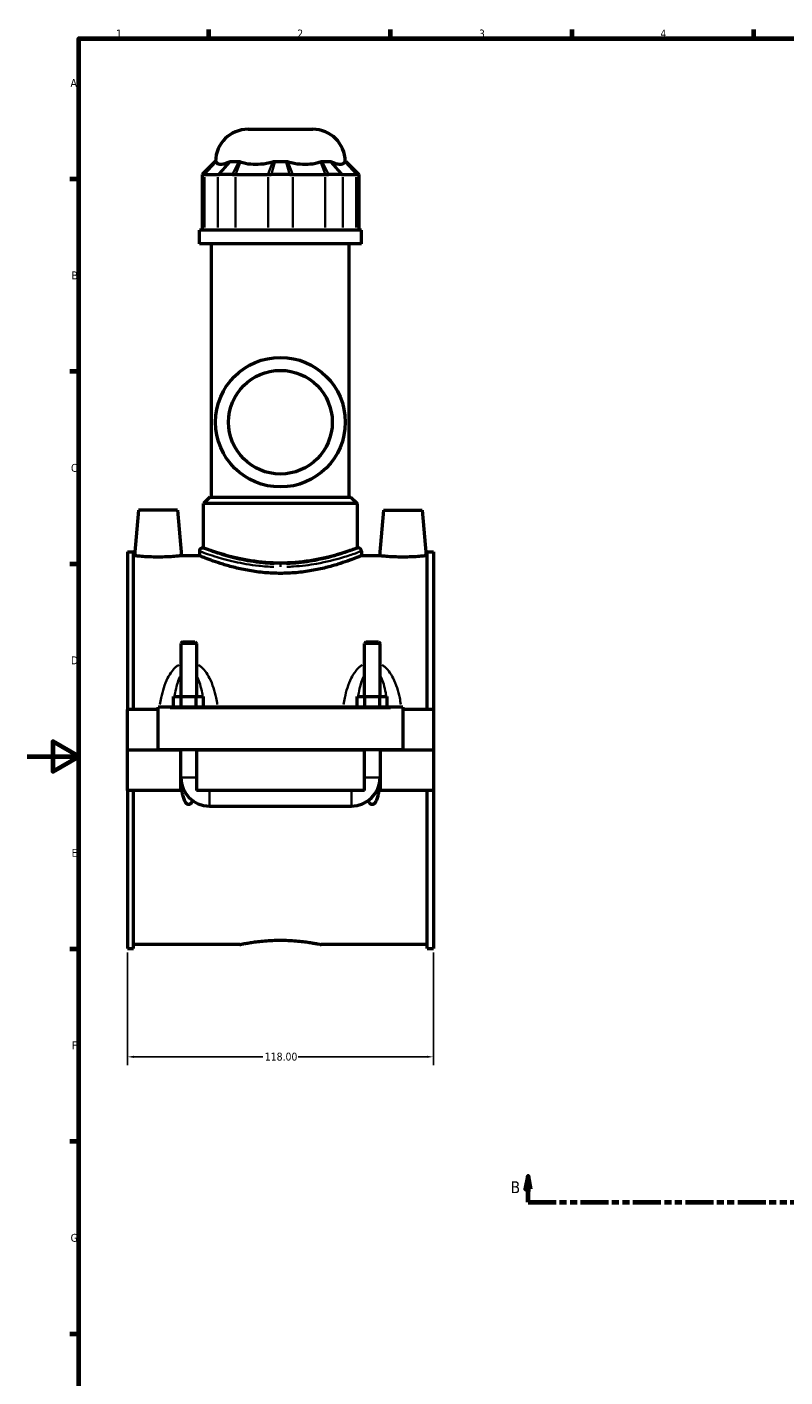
# Model space of a CAD drawing. Header units: millimetres. Extents: x 0 to 898, y -421 to 991.
# Tile 3 of 6: x 0 to 292, y 58 to 578. Entities that reach past the tile are written whole.
import ezdxf

# ---------------------------------------------------------------- set-up
doc = ezdxf.new("R2010")
doc.units = ezdxf.units.MM
doc.linetypes.add('DOUBLE_DASH_CHAIN', pattern=[1.2403, 0.6614, -0.0827, 0.1654, -0.0827, 0.1654, -0.0827])
for name, color, linetype, lineweight in [('Border (ANSI)', 7, 'Continuous', 70), ('Dimension (ANSI)', 7, 'Continuous', 25), ('Section Line (ANSI)', 7, 'DOUBLE_DASH_CHAIN', 70), ('Visible (ANSI)', 7, 'Continuous', 50), ('Visible Narrow (ANSI)', 7, 'Continuous', 35)]:
    doc.layers.add(name, color=color, linetype=linetype, lineweight=lineweight)
doc.styles.add('Label Text (ANSI)', font='tahoma.ttf')
doc.styles.add('Note Text (ANSI)', font='tahoma.ttf')
doc.dimstyles.new('Default - mm (ANSI)', dxfattribs={"dimtxt": 3.048, "dimasz": 2.5, "dimexe": 3.175, "dimexo": 1.6002, "dimgap": 0.8, "dimtad": 0, "dimtoh": 1, "dimrnd": 1e-08, "dimzin": 4, "dimdsep": 46, "dimtxsty": 'Note Text (ANSI)', "dimcen": 0.09, "dimdle": 10, "dimclrd": 256, "dimclre": 256, "dimclrt": 230, "dimadec": 1, "dimazin": 1, "dimtfac": 1, "dimtofl": 0, "dimtmove": 0, "dimatfit": 3, "dimfxl": 1, "dimtolj": 1, "dimtzin": 4, "dimlwd": -1, "dimlwe": -1, "dimarcsym": 0})

# ---------------------------------------------------------------- blocks, each defined once
blk = doc.blocks.new('Borders Default Border')
at = {"layer": 'Border (ANSI)'}
for p, q in [((70.08, 574), (70.08, 577.45)), ((140.17, 574), (140.17, 577.45)), ((210.25, 574), (210.25, 577.45)), ((280.33, 574), (280.33, 577.45)), ((20, 519.75), (16.55, 519.75)), ((20, 445.5), (16.55, 445.5)), ((20, 371.25), (16.55, 371.25)), ((20, 222.75), (16.55, 222.75)), ((20, 148.5), (16.55, 148.5)), ((20, 74.25), (16.55, 74.25))]:
    blk.add_line(p, q, dxfattribs=at)
at = {"layer": 'Border (ANSI)', "flags": 128}
for points in [[(20, 20), (20, 574), (821, 574), (821, 20), (20, 20)], [(0, 297), (20, 297), (10, 302.77), (10, 291.23), (20, 297)]]:
    blk.add_lwpolyline(points, dxfattribs=at)
at = {"layer": 'Border (ANSI)', "color": 230, "true_color": 0xff0080, "char_height": 3.05, "attachment_point": 7, "style": 'Note Text (ANSI)'}
for s, insert in [('1', (34.35, 574.4)), ('2', (104.2, 574.4)), ('3', (174.26, 574.34)), ('4', (244.23, 574.4)), ('A', (16.78, 555.35)), ('B', (17.15, 481.1)), ('C', (16.95, 406.8)), ('D', (16.96, 332.6)), ('E', (17.21, 258.35)), ('F', (17.29, 184.1)), ('G', (16.81, 109.79))]:
    blk.add_mtext(s, dxfattribs=dict(at, insert=insert))
blk = doc.blocks.new('2dTransSection0')
at = {"layer": 'Section Line (ANSI)', "linetype": 'Continuous'}
for p, q in [((193.21, 135.1), (192.21, 130.1)), ((193.21, 130.1), (193.21, 135.1)), ((194.21, 130.1), (193.21, 135.1)), ((567.8, 135.1), (566.8, 130.1)), ((567.8, 130.1), (567.8, 135.1)), ((568.8, 130.1), (567.8, 135.1)), ((192.21, 130.1), (194.21, 130.1)), ((193.21, 125.1), (193.21, 130.1)), ((193.21, 125.1), (203.83, 125.1)), ((557.19, 125.1), (567.8, 125.1)), ((566.8, 130.1), (568.8, 130.1)), ((567.8, 125.1), (567.8, 130.1))]:
    blk.add_line(p, q, dxfattribs=at)
at = {"layer": 'Section Line (ANSI)', "linetype": 'DOUBLE_DASH_CHAIN', "ltscale": 16.303146}
blk.add_line((193.21, 125.1), (567.8, 125.1), dxfattribs=at)
at = {"layer": 'Section Line (ANSI)', "linetype": 'Continuous', "flags": 128}
for points in [[(194.21, 130.1), (193.21, 135.1), (192.21, 130.1), (194.21, 130.1)], [(568.8, 130.1), (567.8, 135.1), (566.8, 130.1), (568.8, 130.1)]]:
    blk.add_lwpolyline(points, dxfattribs=at)
at = {"layer": 'Section Line (ANSI)'}
for points in [[(194.21, 130.1), (193.21, 135.1), (192.21, 130.1), (194.21, 130.1)], [(568.8, 130.1), (567.8, 135.1), (566.8, 130.1), (568.8, 130.1)]]:
    blk.add_solid(points, dxfattribs=at)
at = {"layer": 'Section Line (ANSI)', "char_height": 4.57, "attachment_point": 7, "style": 'Label Text (ANSI)'}
for insert in [(186.46, 128.6), (571.76, 128.6)]:
    blk.add_mtext('B', dxfattribs=dict(at, insert=insert))
blk = doc.blocks.new('*D8')
at = {"layer": 'Defpoints', "color": 0, "transparency": 16777216}
for p in [(38.72, 223.01), (156.72, 223.01), (156.72, 181.19)]:
    blk.add_point(p, dxfattribs=at)
at = {"layer": 'Dimension (ANSI)', "transparency": 16777216}
for p, q in [((38.72, 221.41), (38.72, 178.02)), ((156.72, 221.41), (156.72, 178.02)), ((41.22, 181.19), (90.88, 181.19)), ((154.22, 181.19), (104.56, 181.19))]:
    blk.add_line(p, q, dxfattribs=at)
for points in [[(41.22, 181.61), (41.22, 180.77), (38.72, 181.19)], [(154.22, 181.61), (154.22, 180.77), (156.72, 181.19)]]:
    blk.add_solid(points, dxfattribs=at)
at = {"layer": 'Dimension (ANSI)', "color": 230, "true_color": 0xff0080, "transparency": 16777216, "insert": (91.68, 182.79), "char_height": 3.048, "attachment_point": 1, "style": 'Note Text (ANSI)'}
blk.add_mtext('\\A1;118.00', dxfattribs=at)

msp = doc.modelspace()

# ---------------------------------------------------------------- linework, layer by layer
at = {"layer": 'Visible (ANSI)'}
for p, q in [((85.215, 539.007), (110.216, 539.007)), ((72.495, 526.617), (67.495, 521.617)), ((72.495, 526.617), (72.807, 526.617)), ((78.589, 526.617), (81.616, 526.617)), ((95.575, 526.617), (99.856, 526.617)), ((113.815, 526.617), (116.842, 526.617)), ((122.624, 526.617), (122.935, 526.617)), ((122.935, 526.617), (127.935, 521.617)), ((68.015, 521.617), (67.495, 521.617)), ((67.495, 521.617), (67.495, 500.067)), ((68.447, 521.617), (73.637, 521.617)), ((79.236, 521.617), (74.192, 521.617)), ((80.402, 521.617), (92.932, 521.617)), ((101.283, 521.617), (94.148, 521.617)), ((102.499, 521.617), (115.029, 521.617)), ((121.239, 521.617), (116.194, 521.617)), ((121.794, 521.617), (126.984, 521.617)), ((127.935, 521.617), (127.416, 521.617)), ((127.935, 521.617), (127.935, 500.067)), ((128.965, 500.067), (66.465, 500.067)), ((66.465, 494.757), (66.465, 500.067)), ((128.965, 494.757), (128.965, 500.067)), ((128.965, 494.757), (66.465, 494.757)), ((71.153, 397.107), (71.153, 494.757)), ((124.278, 397.107), (124.278, 494.757)), ((70.528, 397.107), (68.028, 394.607)), ((70.528, 397.107), (124.903, 397.107)), ((124.903, 397.107), (127.403, 394.607)), ((43.015, 392.007), (41.484, 374.507)), ((58.015, 392.007), (43.015, 392.007)), ((58.015, 392.007), (59.546, 374.507)), ((127.403, 394.607), (68.028, 394.607)), ((68.028, 377.507), (68.028, 394.607)), ((127.403, 377.507), (127.403, 394.607)), ((137.415, 392.007), (135.884, 374.507)), ((137.415, 392.007), (152.415, 392.007)), ((152.415, 392.007), (153.946, 374.507)), ((38.715, 376.007), (38.715, 315.132)), ((38.715, 376.007), (41.075, 376.007)), ((41.075, 315.132), (41.075, 376.007)), ((66.465, 376.257), (66.465, 374.507)), ((67.715, 377.507), (68.028, 377.507)), ((127.403, 377.507), (127.715, 377.507)), ((128.965, 376.257), (128.965, 374.507)), ((154.355, 315.132), (154.355, 376.007)), ((154.355, 376.007), (156.715, 376.007)), ((156.715, 376.007), (156.715, 315.132)), ((41.484, 374.507), (41.075, 374.507)), ((66.465, 374.507), (59.546, 374.507)), ((135.884, 374.507), (128.965, 374.507)), ((154.355, 374.507), (153.946, 374.507)), ((59.915, 341.224), (59.315, 340.624)), ((65.315, 340.624), (59.315, 340.624)), ((59.315, 340.624), (59.315, 320.132)), ((59.915, 341.224), (64.715, 341.224)), ((64.715, 341.224), (65.315, 340.624)), ((65.315, 340.624), (65.315, 320.132)), ((130.715, 341.224), (130.115, 340.624)), ((136.115, 340.624), (130.115, 340.624)), ((130.115, 320.132), (130.115, 340.624)), ((130.715, 341.224), (135.515, 341.224)), ((135.515, 341.224), (136.115, 340.624)), ((136.115, 320.132), (136.115, 340.624)), ((56.542, 316.132), (56.542, 320.132)), ((56.542, 320.132), (59.429, 320.132)), ((59.429, 316.132), (59.429, 320.132)), ((59.429, 320.132), (65.202, 320.132)), ((65.202, 316.132), (65.202, 320.132)), ((65.202, 320.132), (68.089, 320.132)), ((68.089, 316.132), (68.089, 320.132)), ((127.342, 320.132), (130.229, 320.132)), ((127.342, 316.132), (127.342, 320.132)), ((130.229, 316.132), (130.229, 320.132)), ((130.229, 320.132), (136.002, 320.132)), ((136.002, 316.132), (136.002, 320.132)), ((136.002, 320.132), (138.889, 320.132)), ((138.889, 316.132), (138.889, 320.132)), ((50.515, 315.132), (38.715, 315.132)), ((38.715, 299.557), (38.715, 315.132)), ((50.515, 315.632), (50.515, 316.132)), ((144.915, 316.132), (50.515, 316.132)), ((50.515, 299.557), (50.515, 315.632)), ((144.915, 316.132), (144.915, 315.632)), ((144.915, 315.632), (144.915, 299.557)), ((156.715, 315.132), (144.915, 315.132)), ((156.715, 315.132), (156.715, 299.557)), ((38.715, 299.557), (50.515, 299.557)), ((38.715, 283.882), (38.715, 299.457)), ((59.315, 299.457), (38.715, 299.457)), ((144.915, 299.557), (50.515, 299.557)), ((59.315, 299.557), (59.315, 299.457)), ((59.315, 283.882), (59.315, 299.457)), ((65.315, 299.557), (65.315, 299.457)), ((65.315, 299.457), (65.315, 283.882)), ((130.115, 299.457), (65.315, 299.457)), ((130.115, 299.457), (130.115, 299.557)), ((130.115, 283.882), (130.115, 299.457)), ((136.115, 299.457), (136.115, 299.557)), ((136.115, 299.457), (136.115, 283.882)), ((156.715, 299.457), (136.115, 299.457)), ((144.915, 299.557), (156.715, 299.557)), ((156.715, 299.457), (156.715, 283.882)), ((59.315, 283.882), (38.715, 283.882)), ((38.715, 283.882), (38.715, 223.007)), ((41.075, 223.007), (41.075, 283.882)), ((59.791, 283.882), (59.315, 283.882)), ((59.807, 283.882), (59.791, 283.882)), ((60.517, 283.882), (59.807, 283.882)), ((130.115, 283.882), (65.315, 283.882)), ((135.624, 283.882), (134.913, 283.882)), ((135.639, 283.882), (135.624, 283.882)), ((136.115, 283.882), (135.639, 283.882)), ((156.715, 283.882), (136.115, 283.882)), ((154.355, 223.007), (154.355, 283.882)), ((156.715, 283.882), (156.715, 223.007)), ((70.315, 277.882), (125.115, 277.882)), ((82.035, 224.507), (41.075, 224.507)), ((154.355, 224.507), (113.395, 224.507)), ((38.715, 223.007), (41.075, 223.007)), ((154.355, 223.007), (156.715, 223.007))]:
    msp.add_line(p, q, dxfattribs=at)
for radius in [25, 20]:
    msp.add_circle((97.715, 426.007), radius, dxfattribs=at)
for centre, radius, start, end in [((85.215, 526.507), 12.5, 90, 179.49579), ((110.216, 526.507), 12.5, 0.50421, 90), ((67.715, 376.257), 1.25, 90, 180), ((127.715, 376.257), 1.25, 0, 90), ((70.315, 288.882), 11, 180, 270), ((125.115, 288.882), 11, 270, 0)]:
    msp.add_arc(centre, radius, start, end, dxfattribs=at)
for points in [[(72.807, 526.617), (72.83, 526.562), (72.857, 526.498), (72.889, 526.426)], [(78.079, 526.426), (78.245, 526.498), (78.416, 526.563), (78.589, 526.617)], [(81.616, 526.617), (81.823, 526.562), (82.032, 526.498), (82.242, 526.426)], [(94.772, 526.426), (95.039, 526.498), (95.307, 526.563), (95.575, 526.617)], [(99.856, 526.617), (100.126, 526.562), (100.394, 526.498), (100.659, 526.426)], [(113.189, 526.426), (113.401, 526.498), (113.609, 526.563), (113.815, 526.617)], [(116.842, 526.617), (117.016, 526.562), (117.187, 526.498), (117.352, 526.426)], [(122.542, 526.426), (122.574, 526.498), (122.601, 526.563), (122.624, 526.617)]]:
    msp.add_open_spline(points, degree=3, dxfattribs=at)
for points, knots in [([(72.889, 526.426), (72.985, 526.213), (73.125, 526.032), (73.642, 525.642), (74.118, 525.527), (74.653, 525.527), (75.189, 525.527), (75.878, 525.642), (77.116, 526.032), (77.591, 526.213), (78.079, 526.426)], [-0.6521332, -0.6521332, -0.6521332, -0.6521332, -0.4195611, -0.4195611, 0, 0, 0, 0.4195611, 0.4195611, 0.6521332, 0.6521332, 0.6521332, 0.6521332]), ([(82.242, 526.426), (82.866, 526.213), (83.539, 526.032), (85.508, 525.642), (86.871, 525.527), (88.163, 525.527), (89.455, 525.527), (90.906, 525.642), (93.174, 526.032), (93.985, 526.213), (94.772, 526.426)], [-0.6521332, -0.6521332, -0.6521332, -0.6521332, -0.4195611, -0.4195611, 0, 0, 0, 0.4195611, 0.4195611, 0.6521332, 0.6521332, 0.6521332, 0.6521332]), ([(100.659, 526.426), (101.446, 526.213), (102.257, 526.032), (104.524, 525.642), (105.976, 525.527), (107.268, 525.527), (108.56, 525.527), (109.923, 525.642), (111.892, 526.032), (112.564, 526.213), (113.189, 526.426)], [-0.6521332, -0.6521332, -0.6521332, -0.6521332, -0.4195611, -0.4195611, 0, 0, 0, 0.4195611, 0.4195611, 0.6521332, 0.6521332, 0.6521332, 0.6521332]), ([(117.352, 526.426), (117.84, 526.213), (118.314, 526.032), (119.553, 525.642), (120.242, 525.527), (120.777, 525.527), (121.312, 525.527), (121.789, 525.642), (122.305, 526.032), (122.445, 526.213), (122.542, 526.426)], [-0.6521332, -0.6521332, -0.6521332, -0.6521332, -0.4195611, -0.4195611, 0, 0, 0, 0.4195611, 0.4195611, 0.6521332, 0.6521332, 0.6521332, 0.6521332]), ([(68.015, 521.617), (68.076, 521.617), (68.143, 521.617), (68.287, 521.617), (68.364, 521.617), (68.447, 521.617)], [0.28940049, 0.28940049, 0.28940049, 0.28940049, 0.34104978, 0.34104978, 0.39269908, 0.39269908, 0.39269908, 0.39269908]), ([(73.637, 521.617), (73.719, 521.617), (73.807, 521.617), (73.992, 521.617), (74.089, 521.617), (74.192, 521.617)], [-0.39269908, -0.39269908, -0.39269908, -0.39269908, -0.34104978, -0.34104978, -0.28940049, -0.28940049, -0.28940049, -0.28940049]), ([(79.236, 521.617), (79.426, 521.617), (79.618, 521.617), (80.006, 521.617), (80.203, 521.617), (80.402, 521.617)], [0.28940049, 0.28940049, 0.28940049, 0.28940049, 0.34104978, 0.34104978, 0.39269908, 0.39269908, 0.39269908, 0.39269908]), ([(92.932, 521.617), (93.131, 521.617), (93.332, 521.617), (93.737, 521.617), (93.942, 521.617), (94.148, 521.617)], [-0.39269908, -0.39269908, -0.39269908, -0.39269908, -0.34104978, -0.34104978, -0.28940049, -0.28940049, -0.28940049, -0.28940049]), ([(101.283, 521.617), (101.489, 521.617), (101.693, 521.617), (102.099, 521.617), (102.3, 521.617), (102.499, 521.617)], [0.28940049, 0.28940049, 0.28940049, 0.28940049, 0.34104978, 0.34104978, 0.39269908, 0.39269908, 0.39269908, 0.39269908]), ([(115.029, 521.617), (115.228, 521.617), (115.424, 521.617), (115.813, 521.617), (116.005, 521.617), (116.194, 521.617)], [-0.39269908, -0.39269908, -0.39269908, -0.39269908, -0.34104978, -0.34104978, -0.28940049, -0.28940049, -0.28940049, -0.28940049]), ([(121.239, 521.617), (121.341, 521.617), (121.439, 521.617), (121.624, 521.617), (121.711, 521.617), (121.794, 521.617)], [0.28940049, 0.28940049, 0.28940049, 0.28940049, 0.34104978, 0.34104978, 0.39269908, 0.39269908, 0.39269908, 0.39269908]), ([(126.984, 521.617), (127.066, 521.617), (127.143, 521.617), (127.287, 521.617), (127.354, 521.617), (127.416, 521.617)], [-0.39269908, -0.39269908, -0.39269908, -0.39269908, -0.34104978, -0.34104978, -0.28940049, -0.28940049, -0.28940049, -0.28940049]), ([(97.715, 371.637), (95.83, 371.637), (93.887, 371.713), (90.036, 372.019), (88.127, 372.249), (84.476, 372.82), (82.731, 373.16), (79.509, 373.883), (78.031, 374.264), (75.416, 374.995), (74.187, 375.37), (72.014, 376.072), (71.07, 376.398), (69.549, 376.938), (68.971, 377.153), (68.21, 377.437), (68.028, 377.507), (68.028, 377.507)], [0, 0, 0, 0, 0.5656097, 0.5656097, 1.1312194, 1.1312194, 1.6968291, 1.6968291, 2.2624388, 2.2624388, 2.8275868, 2.8275868, 3.3927349, 3.3927349, 3.9578829, 3.9578829, 4.5230309, 4.5230309, 4.5230309, 4.5230309]), ([(127.403, 377.507), (127.403, 377.507), (127.221, 377.437), (126.46, 377.153), (125.882, 376.938), (124.361, 376.398), (123.417, 376.072), (121.244, 375.37), (120.014, 374.995), (117.4, 374.264), (115.922, 373.883), (112.699, 373.16), (110.954, 372.82), (107.304, 372.249), (105.395, 372.019), (101.543, 371.713), (99.601, 371.637), (97.715, 371.637)], [13.5690928, 13.5690928, 13.5690928, 13.5690928, 14.1342409, 14.1342409, 14.6993889, 14.6993889, 15.2645369, 15.2645369, 15.829685, 15.829685, 16.3952947, 16.3952947, 16.9609044, 16.9609044, 17.5265141, 17.5265141, 18.0921238, 18.0921238, 18.0921238, 18.0921238]), ([(50.515, 373.956), (49.376, 373.956), (48.163, 373.985), (45.935, 374.09), (44.919, 374.164), (43.32, 374.302), (42.628, 374.376), (41.71, 374.479), (41.484, 374.507), (41.484, 374.507)], [2.7316622, 2.7316622, 2.7316622, 2.7316622, 3.0733309, 3.0733309, 3.4149996, 3.4149996, 3.7562465, 3.7562465, 4.0974934, 4.0974934, 4.0974934, 4.0974934]), ([(59.546, 374.507), (59.546, 374.507), (59.321, 374.479), (58.403, 374.376), (57.711, 374.302), (56.111, 374.164), (55.096, 374.09), (52.867, 373.985), (51.654, 373.956), (50.515, 373.956)], [6.8291556, 6.8291556, 6.8291556, 6.8291556, 7.1704024, 7.1704024, 7.5116493, 7.5116493, 7.853318, 7.853318, 8.1949867, 8.1949867, 8.1949867, 8.1949867]), ([(97.715, 367.687), (95.726, 367.687), (93.677, 367.776), (89.619, 368.136), (87.61, 368.406), (83.769, 369.073), (81.934, 369.47), (78.546, 370.311), (76.993, 370.754), (74.245, 371.602), (72.953, 372.037), (70.667, 372.849), (69.673, 373.225), (68.071, 373.849), (67.461, 374.097), (66.658, 374.426), (66.465, 374.507), (66.465, 374.507)], [0, 0, 0, 0, 0.5969255, 0.5969255, 1.1938511, 1.1938511, 1.7907766, 1.7907766, 2.3877021, 2.3877021, 2.9839064, 2.9839064, 3.5801106, 3.5801106, 4.1763148, 4.1763148, 4.772519, 4.772519, 4.772519, 4.772519]), ([(128.965, 374.507), (128.965, 374.507), (128.773, 374.426), (127.97, 374.097), (127.36, 373.849), (125.758, 373.225), (124.764, 372.849), (122.478, 372.037), (121.185, 371.602), (118.438, 370.754), (116.885, 370.311), (113.497, 369.47), (111.662, 369.073), (107.821, 368.406), (105.811, 368.136), (101.754, 367.776), (99.705, 367.687), (97.715, 367.687)], [14.317557, 14.317557, 14.317557, 14.317557, 14.9137612, 14.9137612, 15.5099654, 15.5099654, 16.1061696, 16.1061696, 16.7023738, 16.7023738, 17.2992994, 17.2992994, 17.8962249, 17.8962249, 18.4931504, 18.4931504, 19.090076, 19.090076, 19.090076, 19.090076]), ([(144.915, 373.956), (143.776, 373.956), (142.563, 373.985), (140.335, 374.09), (139.319, 374.164), (137.72, 374.302), (137.028, 374.376), (136.11, 374.479), (135.884, 374.507), (135.884, 374.507)], [0, 0, 0, 0, 0.3416687, 0.3416687, 0.6833374, 0.6833374, 1.0245843, 1.0245843, 1.3658311, 1.3658311, 1.3658311, 1.3658311]), ([(153.946, 374.507), (153.946, 374.507), (153.721, 374.479), (152.803, 374.376), (152.111, 374.302), (150.511, 374.164), (149.496, 374.09), (147.267, 373.985), (146.054, 373.956), (144.915, 373.956)], [4.0974934, 4.0974934, 4.0974934, 4.0974934, 4.4387402, 4.4387402, 4.7799871, 4.7799871, 5.1216558, 5.1216558, 5.4633245, 5.4633245, 5.4633245, 5.4633245]), ([(63.84, 279.99), (63.81, 279.925), (63.778, 279.859), (63.556, 279.417), (63.285, 278.989), (62.855, 278.671), (62.754, 278.611), (62.538, 278.529), (62.423, 278.507), (62.207, 278.507), (62.092, 278.529), (61.877, 278.611), (61.776, 278.671), (61.346, 278.989), (61.074, 279.417), (60.632, 280.297), (60.454, 280.827), (60.153, 281.917), (60.035, 282.479), (59.889, 283.327), (59.846, 283.604), (59.807, 283.882)], [1.36694992, 1.36694992, 1.36694992, 1.36694992, 1.38933862, 1.38933862, 1.51966265, 1.51966265, 1.55211425, 1.55211425, 1.58456585, 1.58456585, 1.61701745, 1.61701745, 1.64946905, 1.64946905, 1.77979308, 1.77979308, 1.9534604, 1.9534604, 2.12712773, 2.12712773, 2.2097981, 2.2097981, 2.2097981, 2.2097981]), ([(135.624, 283.882), (135.585, 283.604), (135.542, 283.327), (135.396, 282.479), (135.277, 281.917), (134.977, 280.827), (134.798, 280.297), (134.356, 279.417), (134.085, 278.989), (133.655, 278.671), (133.554, 278.611), (133.338, 278.529), (133.223, 278.507), (133.007, 278.507), (132.892, 278.529), (132.677, 278.611), (132.576, 278.671), (132.146, 278.989), (131.874, 279.417), (131.652, 279.859), (131.621, 279.925), (131.591, 279.99)], [0.9593336, 0.9593336, 0.9593336, 0.9593336, 1.04200397, 1.04200397, 1.2156713, 1.2156713, 1.38933862, 1.38933862, 1.51966265, 1.51966265, 1.55211425, 1.55211425, 1.58456585, 1.58456585, 1.61701745, 1.61701745, 1.64946905, 1.64946905, 1.77979308, 1.77979308, 1.80218178, 1.80218178, 1.80218178, 1.80218178]), ([(82.035, 224.507), (82.035, 224.507), (82.13, 224.527), (82.528, 224.609), (82.832, 224.671), (83.633, 224.826), (84.131, 224.92), (85.281, 225.12), (85.933, 225.228), (87.322, 225.435), (88.107, 225.543), (89.817, 225.746), (90.741, 225.84), (92.672, 225.998), (93.68, 226.061), (95.707, 226.144), (96.728, 226.165), (97.715, 226.165)], [7.1103537, 7.1103537, 7.1103537, 7.1103537, 7.4066085, 7.4066085, 7.7028633, 7.7028633, 7.9991181, 7.9991181, 8.2953728, 8.2953728, 8.5916475, 8.5916475, 8.8879222, 8.8879222, 9.1841969, 9.1841969, 9.4804716, 9.4804716, 9.4804716, 9.4804716]), ([(97.715, 226.165), (98.703, 226.165), (99.723, 226.144), (101.751, 226.061), (102.759, 225.998), (104.689, 225.84), (105.614, 225.746), (107.324, 225.543), (108.108, 225.435), (109.497, 225.228), (110.149, 225.12), (111.3, 224.92), (111.798, 224.826), (112.599, 224.671), (112.902, 224.609), (113.301, 224.527), (113.395, 224.507), (113.395, 224.507)], [0, 0, 0, 0, 0.2962747, 0.2962747, 0.5925494, 0.5925494, 0.8888241, 0.8888241, 1.1850987, 1.1850987, 1.4813535, 1.4813535, 1.7776083, 1.7776083, 2.0738631, 2.0738631, 2.3701179, 2.3701179, 2.3701179, 2.3701179])]:
    msp.add_open_spline(points, degree=3, knots=knots, dxfattribs=at)
at = {"layer": 'Visible Narrow (ANSI)'}
for p, q in [((68.255, 521.867), (72.567, 526.367)), ((68.669, 521.858), (72.667, 526.185)), ((77.857, 526.185), (73.859, 521.858)), ((78.369, 526.367), (74.411, 521.867)), ((79.355, 521.867), (81.497, 526.367)), ((80.494, 521.858), (82.15, 526.185)), ((94.68, 526.185), (93.024, 521.858)), ((95.504, 526.367), (94.219, 521.867)), ((101.211, 521.867), (99.927, 526.367)), ((102.407, 521.858), (100.751, 526.185)), ((113.281, 526.185), (114.937, 521.858)), ((113.934, 526.367), (116.075, 521.867)), ((121.019, 521.867), (117.061, 526.367)), ((121.572, 521.858), (117.574, 526.185)), ((122.764, 526.185), (126.762, 521.858)), ((122.863, 526.367), (127.176, 521.867)), ((68.447, 501.145), (68.447, 520.54)), ((73.637, 520.54), (73.637, 501.145)), ((80.402, 501.145), (80.402, 520.54)), ((92.932, 520.54), (92.932, 501.145)), ((102.499, 501.145), (102.499, 520.54)), ((115.029, 520.54), (115.029, 501.145)), ((121.794, 501.145), (121.794, 520.54)), ((126.984, 520.54), (126.984, 501.145)), ((97.715, 371.271), (97.715, 370.224)), ((55.235, 315.632), (140.195, 315.632)), ((59.352, 288.882), (65.278, 288.882)), ((136.078, 288.882), (130.152, 288.882)), ((70.315, 277.919), (70.315, 283.845)), ((125.115, 277.919), (125.115, 283.845))]:
    msp.add_line(p, q, dxfattribs=at)
for points, knots in [([(66.565, 376.22), (66.632, 376.195), (66.734, 376.157), (67.661, 375.813), (69.606, 375.085), (74.556, 373.542), (77.147, 372.807), (82.902, 371.521), (86.034, 370.966), (91.265, 370.399), (93.243, 370.257), (95.239, 370.192)], [-14.0634291, -14.0634291, -14.0634291, -14.0634291, -13.8166126, -13.8166126, -12.3969013, -12.3969013, -11.3476684, -11.3476684, -10.350761, -10.350761, -9.7728887, -9.7728887, -9.7728887, -9.7728887]), ([(95.338, 371.343), (93.422, 371.409), (91.523, 371.553), (86.502, 372.13), (83.495, 372.694), (77.97, 374.001), (75.483, 374.748), (70.731, 376.316), (68.863, 377.056), (67.973, 377.405), (67.875, 377.444), (67.811, 377.469)], [9.7728887, 9.7728887, 9.7728887, 9.7728887, 10.350761, 10.350761, 11.3476684, 11.3476684, 12.3969013, 12.3969013, 13.8166126, 13.8166126, 14.0634291, 14.0634291, 14.0634291, 14.0634291]), ([(127.619, 377.468), (127.369, 377.367), (126.633, 377.076), (124.268, 376.198), (122.645, 375.617), (118.031, 374.168), (114.762, 373.271), (108.417, 372.072), (105.537, 371.678), (101.748, 371.414), (100.922, 371.371), (100.093, 371.343)], [24.0746767, 24.0746767, 24.0746767, 24.0746767, 25.0148871, 25.0148871, 25.956823, 25.956823, 27.209156, 27.209156, 28.1151325, 28.1151325, 28.365213, 28.365213, 28.365213, 28.365213]), ([(100.192, 370.191), (101.056, 370.219), (101.916, 370.262), (105.863, 370.521), (108.863, 370.909), (115.472, 372.089), (118.877, 372.972), (123.684, 374.397), (125.374, 374.969), (127.838, 375.833), (128.604, 376.119), (128.865, 376.219)], [-28.365213, -28.365213, -28.365213, -28.365213, -28.1151325, -28.1151325, -27.209156, -27.209156, -25.956823, -25.956823, -25.0148871, -25.0148871, -24.0746767, -24.0746767, -24.0746767, -24.0746767]), ([(58.499, 332.39), (58.126, 332.148), (57.772, 331.878), (56.899, 331.115), (56.412, 330.587), (55.289, 329.157), (54.713, 328.204), (53.633, 326.041), (53.156, 324.814), (52.345, 322.285), (52.013, 320.983), (51.554, 318.821), (51.398, 317.975), (51.258, 317.122)], [-2.3946287, -2.3946287, -2.3946287, -2.3946287, -2.2605012, -2.2605012, -2.0448367, -2.0448367, -1.7136535, -1.7136535, -1.3274743, -1.3274743, -0.9399512, -0.9399512, -0.6951201, -0.6951201, -0.6951201, -0.6951201]), ([(73.373, 317.122), (73.233, 317.975), (73.076, 318.821), (72.618, 320.983), (72.285, 322.285), (71.475, 324.814), (70.998, 326.041), (69.917, 328.204), (69.341, 329.157), (68.218, 330.587), (67.731, 331.115), (66.859, 331.878), (66.504, 332.148), (66.131, 332.39)], [-4.9064693, -4.9064693, -4.9064693, -4.9064693, -4.6616383, -4.6616383, -4.2741152, -4.2741152, -3.887936, -3.887936, -3.5567527, -3.5567527, -3.3410882, -3.3410882, -3.2069608, -3.2069608, -3.2069608, -3.2069608]), ([(129.299, 332.39), (128.926, 332.148), (128.572, 331.878), (127.699, 331.115), (127.212, 330.587), (126.089, 329.157), (125.513, 328.204), (124.433, 326.041), (123.956, 324.814), (123.145, 322.285), (122.813, 320.983), (122.354, 318.821), (122.198, 317.975), (122.058, 317.122)], [-2.394763, -2.394763, -2.394763, -2.394763, -2.2606352, -2.2606352, -2.0449702, -2.0449702, -1.7137864, -1.7137864, -1.3276069, -1.3276069, -0.9400901, -0.9400901, -0.6952544, -0.6952544, -0.6952544, -0.6952544]), ([(144.173, 317.122), (144.033, 317.975), (143.876, 318.821), (143.418, 320.983), (143.085, 322.285), (142.275, 324.814), (141.798, 326.041), (140.717, 328.204), (140.141, 329.157), (139.018, 330.587), (138.531, 331.115), (137.659, 331.878), (137.304, 332.148), (136.931, 332.39)], [-4.9066036, -4.9066036, -4.9066036, -4.9066036, -4.6617679, -4.6617679, -4.2742511, -4.2742511, -3.8880717, -3.8880717, -3.5568879, -3.5568879, -3.3412229, -3.3412229, -3.2070951, -3.2070951, -3.2070951, -3.2070951]), ([(56.926, 320.591), (56.981, 320.912), (57.038, 321.231), (57.319, 322.705), (57.579, 323.83), (58.169, 325.813), (58.483, 326.686), (58.943, 327.67), (59.035, 327.855), (59.13, 328.035)], [1.22181104, 1.22181104, 1.22181104, 1.22181104, 1.3274743, 1.3274743, 1.7136535, 1.7136535, 2.04483674, 2.04483674, 2.12405749, 2.12405749, 2.12405749, 2.12405749]), ([(65.501, 328.035), (65.596, 327.855), (65.688, 327.67), (66.148, 326.686), (66.462, 325.813), (67.051, 323.83), (67.312, 322.705), (67.592, 321.231), (67.65, 320.912), (67.705, 320.591)], [3.47753196, 3.47753196, 3.47753196, 3.47753196, 3.55675271, 3.55675271, 3.88793595, 3.88793595, 4.27411515, 4.27411515, 4.37977841, 4.37977841, 4.37977841, 4.37977841]), ([(127.726, 320.591), (127.781, 320.912), (127.838, 321.231), (128.119, 322.705), (128.379, 323.83), (128.969, 325.813), (129.283, 326.686), (129.743, 327.67), (129.835, 327.855), (129.93, 328.035)], [1.22194533, 1.22194533, 1.22194533, 1.22194533, 1.32760688, 1.32760688, 1.71378637, 1.71378637, 2.04497016, 2.04497016, 2.12419178, 2.12419178, 2.12419178, 2.12419178]), ([(136.301, 328.035), (136.396, 327.855), (136.488, 327.67), (136.948, 326.686), (137.262, 325.813), (137.851, 323.83), (138.112, 322.705), (138.392, 321.231), (138.45, 320.912), (138.505, 320.591)], [3.47766625, 3.47766625, 3.47766625, 3.47766625, 3.55688787, 3.55688787, 3.88807166, 3.88807166, 4.27425115, 4.27425115, 4.3799127, 4.3799127, 4.3799127, 4.3799127])]:
    msp.add_open_spline(points, degree=3, knots=knots, dxfattribs=at)
for points in [[(56.341, 316.225), (56.399, 316.781), (56.462, 317.334), (56.53, 317.882)], [(68.1, 317.882), (68.169, 317.334), (68.231, 316.781), (68.289, 316.225)], [(127.141, 316.225), (127.199, 316.781), (127.262, 317.334), (127.33, 317.882)], [(138.9, 317.882), (138.969, 317.334), (139.031, 316.781), (139.089, 316.225)]]:
    msp.add_open_spline(points, degree=3, dxfattribs=at)

# ---------------------------------------------------------------- block references
msp.add_blockref('Borders Default Border', (0, 0))
at = {"layer": 'Section Line (ANSI)'}
msp.add_blockref('2dTransSection0', (0, 0), dxfattribs=at)

# ---------------------------------------------------------------- dimensions: what is measured, and where the dimension line sits
at = {"layer": 'Dimension (ANSI)'}
dim = msp.add_linear_dim(base=(156.715, 181.191), p1=(38.715, 223.007), p2=(156.715, 223.007), dimstyle='Default - mm (ANSI)', override={"dimtoh": 0, "dimdec": 2, "dimtp": 0, "dimtm": 0, "dimtdec": 2, "dimatfit": 1}, dxfattribs=at)
dim.commit()
dim.dimension.update_dxf_attribs({"geometry": '*D8', "text_midpoint": (97.715, 181.191), "dimtype": 160})

doc.saveas('drawing.dxf')
